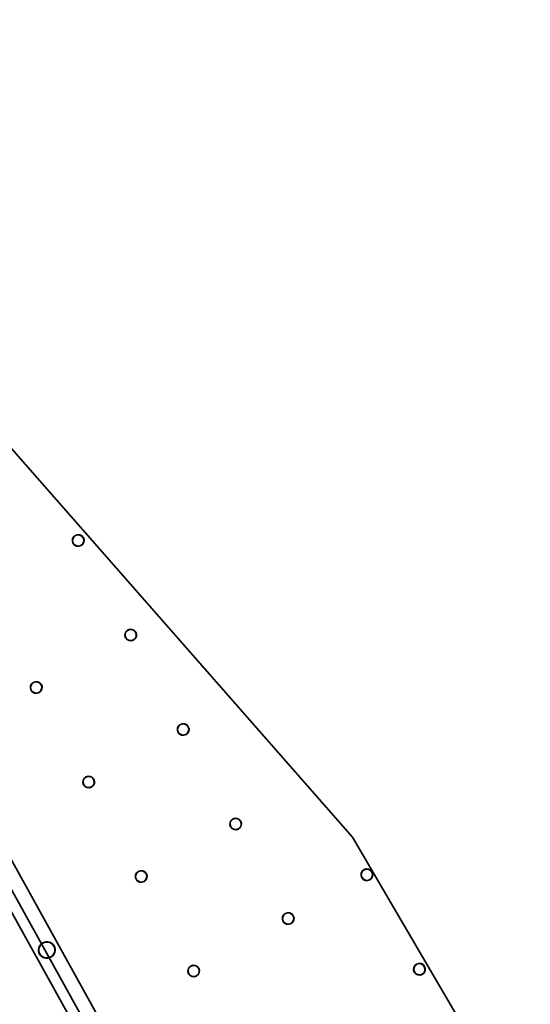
# Model space of a CAD drawing. Header units: metres. Extents: x 114178.5 to 114242.5, y 476750.2 to 476842.5.
# Tile 5 of 9: x 114226.4 to 114240.6, y 476766.2 to 476793.6. Entities that reach past the tile are written whole.
import ezdxf

# ---------------------------------------------------------------- set-up
doc = ezdxf.new("R2010")
doc.units = ezdxf.units.M
doc.layers.add('N-CO-BC-BETONVORM-G', color=50, linetype='Continuous', lineweight=13)
doc.layers.add('N-CO-SC-STAALVORM-G', color=10, linetype='Continuous', lineweight=13)

msp = doc.modelspace()

# ---------------------------------------------------------------- linework, layer by layer
at = {"layer": 'N-CO-BC-BETONVORM-G', "lineweight": 35}
for p, q in [((114213.259, 476793.562), (114233.664, 476756.835)), ((114233.664, 476756.835), (114213.259, 476793.562)), ((114212.909, 476793.369), (114233.314, 476756.641)), ((114233.052, 476756.495), (114212.647, 476793.223)), ((114233.052, 476756.495), (114212.647, 476793.223)), ((114222.814, 476785.534), (114235.687, 476770.877)), ((114235.687, 476770.877), (114240.621, 476762.455))]:
    msp.add_line(p, q, dxfattribs=at)
for centre, radius, start, end in [((114228.073, 476779.109), 0.156, 29.0551, 209.0551), ((114228.073, 476779.109), 0.156, 29.0551, 209.0551), ((114228.073, 476779.109), 0.156, 209.0551, 29.0551), ((114228.073, 476779.109), 0.156, 209.0551, 29.0551), ((114229.53, 476776.486), 0.156, 29.0551, 209.0551), ((114229.53, 476776.486), 0.156, 29.0551, 209.0551), ((114229.53, 476776.486), 0.156, 209.0551, 29.0551), ((114229.53, 476776.486), 0.156, 209.0551, 29.0551), ((114226.907, 476775.03), 0.156, 29.0551, 209.0551), ((114226.907, 476775.03), 0.156, 29.0551, 209.0551), ((114226.907, 476775.03), 0.156, 209.0551, 29.0551), ((114226.907, 476775.03), 0.156, 209.0551, 29.0551), ((114230.987, 476773.864), 0.156, 29.0551, 209.0551), ((114230.987, 476773.864), 0.156, 29.0551, 209.0551), ((114230.987, 476773.864), 0.156, 209.0551, 29.0551), ((114230.987, 476773.864), 0.156, 209.0551, 29.0551), ((114228.364, 476772.407), 0.156, 29.0551, 209.0551), ((114228.364, 476772.407), 0.156, 29.0551, 209.0551), ((114228.364, 476772.407), 0.156, 209.0551, 29.0551), ((114228.364, 476772.407), 0.156, 209.0551, 29.0551), ((114232.444, 476771.242), 0.156, 29.0551, 209.0551), ((114232.444, 476771.242), 0.156, 29.0551, 209.0551), ((114232.444, 476771.242), 0.156, 209.0551, 29.0551), ((114232.444, 476771.242), 0.156, 209.0551, 29.0551), ((114229.821, 476769.785), 0.156, 29.0551, 209.0551), ((114229.821, 476769.785), 0.156, 29.0551, 209.0551), ((114229.821, 476769.785), 0.156, 209.0551, 29.0551), ((114229.821, 476769.785), 0.156, 209.0551, 29.0551), ((114236.086, 476769.833), 0.156, 29.0551, 209.0551), ((114236.086, 476769.833), 0.156, 29.0551, 209.0551), ((114236.086, 476769.833), 0.156, 209.0551, 29.0551), ((114236.086, 476769.833), 0.156, 209.0551, 29.0551), ((114233.901, 476768.619), 0.156, 29.0551, 209.0551), ((114233.901, 476768.619), 0.156, 29.0551, 209.0551), ((114233.901, 476768.619), 0.156, 209.0551, 29.0551), ((114233.901, 476768.619), 0.156, 209.0551, 29.0551), ((114227.202, 476767.745), 0.222, 29.0551, 209.0551), ((114227.202, 476767.745), 0.222, 29.0551, 209.0551), ((114227.202, 476767.745), 0.222, 209.0551, 29.0551), ((114227.202, 476767.745), 0.222, 209.0551, 29.0551), ((114231.278, 476767.162), 0.156, 29.0551, 209.0551), ((114231.278, 476767.162), 0.156, 29.0551, 209.0551), ((114237.543, 476767.211), 0.156, 29.0551, 209.0551), ((114237.543, 476767.211), 0.156, 29.0551, 209.0551), ((114231.278, 476767.162), 0.156, 209.0551, 29.0551), ((114231.278, 476767.162), 0.156, 209.0551, 29.0551), ((114237.543, 476767.211), 0.156, 209.0551, 29.0551), ((114237.543, 476767.211), 0.156, 209.0551, 29.0551)]:
    msp.add_arc(centre, radius, start, end, dxfattribs=at)
at = {"layer": 'N-CO-SC-STAALVORM-G', "lineweight": 35}
for centre, radius, start, end in [((114228.073, 476779.109), 0.162, 119.0551, 299.0551), ((114228.073, 476779.109), 0.162, 119.0551, 299.0551), ((114228.073, 476779.109), 0.156, 119.0551, 299.0551), ((114228.073, 476779.109), 0.156, 119.0551, 299.0551), ((114228.073, 476779.109), 0.162, 299.0551, 119.0551), ((114228.073, 476779.109), 0.162, 299.0551, 119.0551), ((114228.073, 476779.109), 0.156, 299.0551, 119.0551), ((114228.073, 476779.109), 0.156, 299.0551, 119.0551), ((114229.53, 476776.486), 0.162, 119.0551, 299.0551), ((114229.53, 476776.486), 0.162, 119.0551, 299.0551), ((114229.53, 476776.486), 0.156, 119.0551, 299.0551), ((114229.53, 476776.486), 0.156, 119.0551, 299.0551), ((114229.53, 476776.486), 0.162, 299.0551, 119.0551), ((114229.53, 476776.486), 0.162, 299.0551, 119.0551), ((114229.53, 476776.486), 0.156, 299.0551, 119.0551), ((114229.53, 476776.486), 0.156, 299.0551, 119.0551), ((114226.907, 476775.03), 0.162, 119.0551, 299.0551), ((114226.907, 476775.03), 0.162, 119.0551, 299.0551), ((114226.907, 476775.03), 0.156, 119.0551, 299.0551), ((114226.907, 476775.03), 0.156, 119.0551, 299.0551), ((114226.907, 476775.03), 0.162, 299.0551, 119.0551), ((114226.907, 476775.03), 0.162, 299.0551, 119.0551), ((114226.907, 476775.03), 0.156, 299.0551, 119.0551), ((114226.907, 476775.03), 0.156, 299.0551, 119.0551), ((114230.987, 476773.864), 0.162, 119.0551, 299.0551), ((114230.987, 476773.864), 0.162, 119.0551, 299.0551), ((114230.987, 476773.864), 0.156, 119.0551, 299.0551), ((114230.987, 476773.864), 0.156, 119.0551, 299.0551), ((114230.987, 476773.864), 0.162, 299.0551, 119.0551), ((114230.987, 476773.864), 0.162, 299.0551, 119.0551), ((114230.987, 476773.864), 0.156, 299.0551, 119.0551), ((114230.987, 476773.864), 0.156, 299.0551, 119.0551), ((114228.364, 476772.407), 0.162, 119.0551, 299.0551), ((114228.364, 476772.407), 0.162, 119.0551, 299.0551), ((114228.364, 476772.407), 0.156, 119.0551, 299.0551), ((114228.364, 476772.407), 0.156, 119.0551, 299.0551), ((114228.364, 476772.407), 0.162, 299.0551, 119.0551), ((114228.364, 476772.407), 0.162, 299.0551, 119.0551), ((114228.364, 476772.407), 0.156, 299.0551, 119.0551), ((114228.364, 476772.407), 0.156, 299.0551, 119.0551), ((114232.444, 476771.242), 0.162, 299.0551, 119.0551), ((114232.444, 476771.242), 0.162, 299.0551, 119.0551), ((114232.444, 476771.242), 0.156, 299.0551, 119.0551), ((114232.444, 476771.242), 0.156, 299.0551, 119.0551), ((114232.444, 476771.242), 0.162, 119.0551, 299.0551), ((114232.444, 476771.242), 0.162, 119.0551, 299.0551), ((114232.444, 476771.242), 0.156, 119.0551, 299.0551), ((114232.444, 476771.242), 0.156, 119.0551, 299.0551), ((114229.821, 476769.785), 0.162, 119.0551, 299.0551), ((114229.821, 476769.785), 0.162, 119.0551, 299.0551), ((114229.821, 476769.785), 0.156, 119.0551, 299.0551), ((114229.821, 476769.785), 0.156, 119.0551, 299.0551), ((114229.821, 476769.785), 0.162, 299.0551, 119.0551), ((114229.821, 476769.785), 0.162, 299.0551, 119.0551), ((114229.821, 476769.785), 0.156, 299.0551, 119.0551), ((114229.821, 476769.785), 0.156, 299.0551, 119.0551), ((114236.086, 476769.833), 0.162, 119.0551, 299.0551), ((114236.086, 476769.833), 0.162, 119.0551, 299.0551), ((114236.086, 476769.833), 0.156, 119.0551, 299.0551), ((114236.086, 476769.833), 0.156, 119.0551, 299.0551), ((114236.086, 476769.833), 0.162, 299.0551, 119.0551), ((114236.086, 476769.833), 0.162, 299.0551, 119.0551), ((114236.086, 476769.833), 0.156, 299.0551, 119.0551), ((114236.086, 476769.833), 0.156, 299.0551, 119.0551), ((114233.901, 476768.619), 0.162, 119.0551, 299.0551), ((114233.901, 476768.619), 0.162, 119.0551, 299.0551), ((114233.901, 476768.619), 0.156, 119.0551, 299.0551), ((114233.901, 476768.619), 0.156, 119.0551, 299.0551), ((114233.901, 476768.619), 0.162, 299.0551, 119.0551), ((114233.901, 476768.619), 0.162, 299.0551, 119.0551), ((114233.901, 476768.619), 0.156, 299.0551, 119.0551), ((114233.901, 476768.619), 0.156, 299.0551, 119.0551), ((114227.202, 476767.745), 0.229, 119.0551, 299.0551), ((114227.202, 476767.745), 0.228, 119.0551, 299.0551), ((114227.202, 476767.745), 0.222, 119.0551, 299.0551), ((114227.202, 476767.745), 0.222, 119.0551, 299.0551), ((114227.202, 476767.745), 0.228, 299.0551, 119.0551), ((114227.202, 476767.745), 0.229, 299.0551, 119.0551), ((114227.202, 476767.745), 0.222, 299.0551, 119.0551), ((114227.202, 476767.745), 0.222, 299.0551, 119.0551), ((114231.278, 476767.162), 0.162, 119.0551, 299.0551), ((114231.278, 476767.162), 0.162, 119.0551, 299.0551), ((114231.278, 476767.162), 0.156, 119.0551, 299.0551), ((114231.278, 476767.162), 0.156, 119.0551, 299.0551), ((114231.278, 476767.162), 0.162, 299.0551, 119.0551), ((114231.278, 476767.162), 0.162, 299.0551, 119.0551), ((114231.278, 476767.162), 0.156, 299.0551, 119.0551), ((114231.278, 476767.162), 0.156, 299.0551, 119.0551), ((114237.543, 476767.211), 0.162, 119.0551, 299.0551), ((114237.543, 476767.211), 0.162, 119.0551, 299.0551), ((114237.543, 476767.211), 0.156, 119.0551, 299.0551), ((114237.543, 476767.211), 0.156, 119.0551, 299.0551), ((114237.543, 476767.211), 0.162, 299.0551, 119.0551), ((114237.543, 476767.211), 0.162, 299.0551, 119.0551), ((114237.543, 476767.211), 0.156, 299.0551, 119.0551), ((114237.543, 476767.211), 0.156, 299.0551, 119.0551)]:
    msp.add_arc(centre, radius, start, end, dxfattribs=at)

doc.saveas('drawing.dxf')
